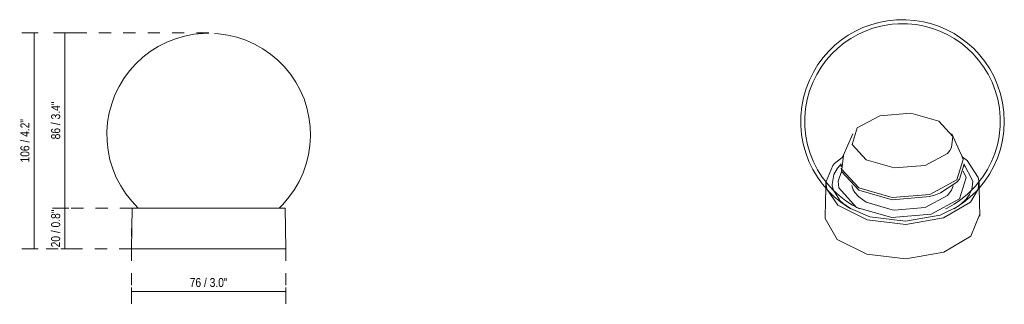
# Model space of a CAD drawing. Header units: millimetres. Extents: x -6628 to -5940, y -4 to 6617.
# Tile 1 of 3: x -6628 to -6143, y -4 to 136. Entities that reach past the tile are written whole.
import ezdxf

# ---------------------------------------------------------------- set-up
doc = ezdxf.new("R2010")
doc.units = ezdxf.units.MM
doc.linetypes.add('Dash', pattern=[12, 6, -6])
for name, color, linetype, lineweight in [('Cotas', 7, 'Continuous', 9), ('Cotas-2', 7, 'Continuous', 9), ('Luminarias', 7, 'Continuous', 20)]:
    doc.layers.add(name, color=color, linetype=linetype, lineweight=lineweight)
doc.layers.add('Lighthing Fixture Dim Grey Dash', color=7, linetype='Dash', lineweight=9, true_color=0xd2d2d2)
doc.styles.add('Arial Narrow', font='ARIALN.TTF', dxfattribs={"height": 4.4})
doc.dimstyles.new('FARO_-_2_2mm_Arial_Narrow_mm_Inch_Left', dxfattribs={"dimscale": 304.8, "dimtxt": 4.503096, "dimasz": 0, "dimexe": 0.019685, "dimexo": 0.0625, "dimgap": 0.003281, "dimtad": 1, "dimdec": 0, "dimzin": 0, "dimdsep": 46, "dimtxsty": 'Arial Narrow', "dimblk1": 'NONE', "dimblk2": 'NONE', "dimsah": 1, "dimcen": 0.09, "dimadec": 0, "dimazin": 0, "dimtfac": 1, "dimtdec": 4, "dimtix": 1, "dimtmove": 0, "dimatfit": 3, "dimfxl": 0.006562, "dimfxlon": 1, "dimtvp": 1, "dimtolj": 1, "dimtzin": 0, "dimarcsym": 2})

# ---------------------------------------------------------------- blocks, each defined once
blk = doc.blocks.new('60010 - 60010 PING White wall_ceiling lamp-492695-Alzado_PDF')
at = {"layer": 'Luminarias'}
for p, q in [((-6572.35, 43.5), (-6572.7, 23.5)), ((-6572.35, 43.5), (-6497.05, 43.5)), ((-6496.7, 23.5), (-6497.05, 43.5)), ((-6572.51, 33.49), (-6572.7, 33.49)), ((-6572.7, 33.49), (-6572.7, 29.51)), ((-6572.7, 29.51), (-6572.58, 29.51)), ((-6572.7, 23.5), (-6496.7, 23.5))]:
    blk.add_line(p, q, dxfattribs=at)
at = {"layer": 'Luminarias', "flags": 128}
for points in [[(-6569.36, 43.5), (-6572.57, 46.87), (-6575.45, 50.52), (-6577.98, 54.42), (-6580.14, 58.54), (-6581.9, 62.85), (-6583.26, 67.3), (-6584.19, 71.85), (-6584.7, 76.48), (-6584.78, 81.13), (-6584.42, 85.77), (-6583.64, 90.35), (-6582.43, 94.84), (-6580.8, 99.2), (-6578.78, 103.39), (-6576.38, 107.38), (-6573.62, 111.12), (-6570.52, 114.59), (-6567.12, 117.76), (-6563.43, 120.59), (-6559.5, 123.08), (-6555.35, 125.18), (-6551.02, 126.89), (-6546.56, 128.19), (-6541.99, 129.07), (-6537.36, 129.52), (-6534.87, 129.58)], [(-6534.57, 129.59), (-6534.63, 129.59), (-6534.76, 129.59), (-6534.83, 129.59), (-6534.83, 129.59)], [(-6534.83, 129.59), (-6534.77, 129.59), (-6534.65, 129.59), (-6534.57, 129.59), (-6534.57, 129.59)], [(-6531.81, 129.46), (-6529.93, 129.37), (-6525.32, 128.72), (-6520.79, 127.65), (-6516.39, 126.16), (-6512.14, 124.27), (-6508.08, 121.99), (-6504.26, 119.34), (-6500.7, 116.35), (-6497.43, 113.04), (-6494.48, 109.44), (-6491.88, 105.58), (-6489.65, 101.5), (-6487.81, 97.23), (-6486.38, 92.8), (-6485.36, 88.26), (-6484.77, 83.65), (-6484.61, 79), (-6484.88, 74.36), (-6485.59, 69.76), (-6486.72, 65.25), (-6488.26, 60.86), (-6490.21, 56.63), (-6492.54, 52.61), (-6495.23, 48.82), (-6498.26, 45.29), (-6500.04, 43.5)]]:
    blk.add_lwpolyline(points, dxfattribs=at)
blk = doc.blocks.new('60010 - 60010 PING White wall_ceiling lamp-492695-00 Isometrico PDF')
at = {"layer": 'Luminarias', "color": 7, "lineweight": 9, "true_color": 0xf6f6f6}
for p, q in [((-7372.52, 83.09), (-7361.47, 89)), ((-7361.46, 89.01), (-7346.18, 90.25)), ((-7374.65, 80.01), (-7379.63, 68.86)), ((-7322.41, 72.05), (-7325.97, 80.01)), ((-7326.19, 73.33), (-7327.01, 71.91)), ((-7327.01, 71.91), (-7328.09, 70.46)), ((-7320.99, 68.86), (-7322.41, 72.05)), ((-7380.49, 64.96), (-7380.49, 63.92)), ((-7380.49, 63.87), (-7380.48, 64.25)), ((-7380.49, 63.9), (-7380.49, 63.87)), ((-7320.16, 64.58), (-7322.23, 57.83)), ((-7320.13, 63.87), (-7320.13, 64.96)), ((-7381.91, 56.85), (-7380.23, 61.46)), ((-7387.96, 56.22), (-7388.02, 53.39)), ((-7323.54, 56.26), (-7331.53, 50.98)), ((-7325.43, 54.54), (-7326.2, 52.34)), ((-7322.25, 57.81), (-7323.54, 56.26)), ((-7314.28, 54.48), (-7315.52, 53.09)), ((-7312.67, 56.46), (-7313.13, 52.89)), ((-7312.6, 53.37), (-7312.66, 56.22)), ((-7384.3, 52.29), (-7381.33, 47.56)), ((-7373.74, 51.22), (-7374.53, 52.58)), ((-7371.85, 49.06), (-7373.74, 51.22)), ((-7334.1, 49.99), (-7336.85, 49.14)), ((-7331.53, 50.98), (-7334.1, 49.99)), ((-7326.21, 52.32), (-7328.12, 49.68)), ((-7319, 47.88), (-7317.27, 50.28)), ((-7317.26, 50.3), (-7316.32, 52.28)), ((-7322.82, 44.48), (-7319.57, 47.25)), ((-7319.57, 47.25), (-7319.01, 47.87))]:
    blk.add_line(p, q, dxfattribs=at)
at = {"layer": 'Luminarias', "color": 7, "lineweight": 9, "true_color": 0xfcfcfc}
for p, q in [((-7383.7, 65.48), (-7379.34, 68.99)), ((-7387.93, 56.63), (-7384.55, 64.46)), ((-7384.53, 64.48), (-7383.7, 65.48)), ((-7382.32, 63.23), (-7384.13, 60.11)), ((-7381.04, 64.72), (-7382.31, 63.24)), ((-7380.47, 65.3), (-7381.04, 64.72)), ((-7384.14, 60.09), (-7384.93, 55.17)), ((-7312.99, 58.61), (-7312.69, 56.87)), ((-7387.95, 56.39), (-7387.93, 56.61)), ((-7384.93, 55.16), (-7384.86, 54.51)), ((-7384.86, 54.49), (-7384.3, 52.29)), ((-7312.69, 56.87), (-7312.67, 56.46)), ((-7316.32, 52.29), (-7316.22, 52.58)), ((-7381.33, 47.56), (-7381.06, 47.27)), ((-7321.61, 47.71), (-7322.27, 47.26))]:
    blk.add_line(p, q, dxfattribs=at)
at = {"layer": 'Luminarias', "color": 7, "lineweight": 9, "true_color": 0xfefefe}
blk.add_line((-7384.13, 60.11), (-7384.14, 60.09), dxfattribs=at)
at = {"layer": 'Luminarias', "color": 254, "lineweight": 9, "true_color": 0xdadada}
for p, q in [((-7388.02, 53.39), (-7388.31, 39.46)), ((-7312.31, 39.46), (-7312.6, 53.37)), ((-7313.13, 52.89), (-7316.92, 46.5)), ((-7312.34, 40.12), (-7316.61, 29.65))]:
    blk.add_line(p, q, dxfattribs=at)
for points in [[(-7386.54, 120.82, 0), (-7383.53, 123.73, 0), (-7380.33, 126.33, 0), (-7376.95, 128.64, 0), (-7373.43, 130.66, 0), (-7369.75, 132.38, 0), (-7365.92, 133.81, 0), (-7361.92, 134.94, 0), (-7357.72, 135.75, 0), (-7353.3, 136.21, 0), (-7348.69, 136.28, 0), (-7344.22, 135.93, 0), (-7340, 135.23, 0), (-7335.99, 134.22, 0), (-7332.16, 132.91, 0), (-7328.48, 131.31, 0), (-7324.94, 129.42, 0), (-7321.55, 127.25, 0), (-7318.31, 124.78, 0), (-7315.24, 122.01, 0), (-7312.37, 118.96, 0), (-7309.73, 115.62, 0), (-7307.34, 112.01, 0), (-7305.25, 108.14, 0), (-7303.48, 104.05, 0), (-7302.06, 99.75, 0), (-7301.03, 95.3, 0), (-7300.41, 90.73, 0), (-7300.21, 86.09, 0), (-7300.44, 81.45, 0), (-7301.1, 76.89, 0), (-7302.16, 72.45, 0), (-7303.6, 68.16, 0), (-7305.4, 64.08, 0), (-7307.53, 60.22, 0), (-7309.94, 56.62, 0), (-7312.62, 53.29, 0), (-7314.07, 51.71, 0)], [(-7386.54, 120.82, 0), (-7389.33, 117.65, 0), (-7391.87, 114.2, 0), (-7394.15, 110.49, 0), (-7396.12, 106.53, 0), (-7397.75, 102.35, 0), (-7399.01, 97.99, 0), (-7399.88, 93.49, 0), (-7400.34, 88.88, 0), (-7400.36, 84.23, 0), (-7399.96, 79.61, 0), (-7399.14, 75.09, 0), (-7397.92, 70.71, 0), (-7396.33, 66.5, 0), (-7394.4, 62.5, 0), (-7392.15, 58.75, 0), (-7389.63, 55.25, 0), (-7386.85, 52.03, 0), (-7383.86, 49.1, 0), (-7380.67, 46.46, 0), (-7377.32, 44.12, 0), (-7375.71, 43.13, 0)], [(-7316.92, 46.5, 0), (-7330.09, 38.67, 0), (-7348.68, 35.48, 0), (-7367.71, 37.78, 0), (-7382.07, 44.97, 0), (-7387.48, 52.84, 0)], [(-7314.07, 51.71, 0), (-7317.09, 48.81, 0), (-7320.29, 46.2, 0), (-7323.66, 43.89, 0), (-7324.91, 43.13, 0)], [(-7375.87, 43.23, 0), (-7366.33, 39.23, 0), (-7348.81, 37.11, 0), (-7331.7, 40.05, 0), (-7322.82, 44.48, 0)], [(-7316.61, 29.65, 0), (-7329.91, 21.74, 0), (-7348.67, 18.52, 0), (-7367.87, 20.85, 0), (-7382.37, 28.1, 0), (-7388.27, 38.33, 0), (-7388.27, 40.14, 0)]]:
    blk.add_polyline3d(points, dxfattribs=at)
at = {"layer": 'Luminarias', "color": 7, "lineweight": 9, "true_color": 0xf6f6f6}
for points in [[(-7379, 124.82, 0), (-7375.7, 127.07, 0), (-7372.23, 129.03, 0), (-7368.62, 130.69, 0), (-7364.86, 132.06, 0), (-7360.91, 133.12, 0), (-7356.77, 133.87, 0), (-7355.36, 134, 0)], [(-7355.35, 134, 0), (-7352.41, 134.26, 0), (-7347.88, 134.24, 0), (-7343.56, 133.83, 0), (-7339.47, 133.07, 0), (-7335.6, 132, 0), (-7331.89, 130.65, 0), (-7328.33, 129, 0), (-7324.91, 127.07, 0), (-7321.64, 124.85, 0), (-7318.53, 122.33, 0), (-7315.59, 119.52, 0), (-7314.64, 118.44, 0)], [(-7385.1, 119.44, 0), (-7382.14, 122.28, 0), (-7379.02, 124.81, 0)], [(-7385.1, 119.44, 0), (-7387.82, 116.34, 0), (-7390.31, 112.95, 0), (-7392.52, 109.3, 0), (-7394.42, 105.41, 0), (-7395.99, 101.3, 0), (-7397.19, 97.01, 0), (-7397.99, 92.58, 0), (-7398.37, 88.06, 0), (-7398.33, 83.5, 0), (-7397.85, 78.99, 0), (-7396.96, 74.59, 0), (-7395.69, 70.33, 0), (-7394.04, 66.26, 0), (-7392.06, 62.41, 0), (-7389.78, 58.8, 0), (-7387.22, 55.46, 0), (-7384.43, 52.4, 0), (-7381.43, 49.63, 0), (-7378.25, 47.16, 0), (-7374.9, 44.98, 0), (-7371.48, 43.13, 0)], [(-7314.63, 118.43, 0), (-7312.86, 116.42, 0), (-7310.37, 113.04, 0), (-7308.15, 109.4, 0), (-7306.24, 105.51, 0), (-7304.66, 101.41, 0), (-7303.45, 97.12, 0), (-7302.64, 92.7, 0), (-7302.25, 88.18, 0), (-7302.28, 83.62, 0), (-7302.75, 79.11, 0), (-7302.82, 78.74, 0)], [(-7346.16, 90.25, 0), (-7332.43, 86.35, 0), (-7325.53, 78.79, 0), (-7326.19, 73.33, 0)], [(-7328.09, 70.46, 0), (-7339.14, 64.55, 0), (-7354.45, 63.31, 0), (-7368.18, 67.21, 0), (-7375.08, 74.77, 0), (-7372.52, 83.09, 0)], [(-7302.82, 78.74, 0), (-7303.62, 74.7, 0), (-7304.89, 70.44, 0), (-7306.53, 66.37, 0), (-7308.5, 62.51, 0), (-7310.78, 58.89, 0), (-7313.32, 55.55, 0), (-7314.26, 54.49, 0)], [(-7323.54, 57.36, 0), (-7336.85, 50.23, 0), (-7355.3, 48.73, 0), (-7371.84, 53.43, 0), (-7380.16, 62.54, 0), (-7379.39, 69.35, 0)], [(-7321.08, 69.07, 0), (-7320.46, 67.39, 0), (-7323.54, 57.36, 0)], [(-7336.85, 49.14, 0), (-7355.3, 47.64, 0), (-7371.84, 52.34, 0), (-7380.16, 61.44, 0), (-7380.46, 63.16, 0)], [(-7320.44, 61.64, 0), (-7318.96, 58.53, 0), (-7322.2, 48, 0)], [(-7387.48, 52.84, 0), (-7387.92, 55.1, 0), (-7387.95, 56.39, 0)], [(-7322.2, 48, 0), (-7336.18, 40.52, 0), (-7355.55, 38.94, 0), (-7372.93, 43.88, 0), (-7381.66, 53.44, 0), (-7381.91, 56.84, 0)], [(-7374.53, 52.58, 0), (-7375.05, 53.98, 0), (-7375.19, 54.56, 0)], [(-7355.36, 42.63, 0), (-7368.16, 46.43, 0), (-7371.85, 49.05, 0)], [(-7328.12, 49.68, 0), (-7339.16, 43.78, 0), (-7354.45, 42.54, 0), (-7355.35, 42.63, 0)], [(-7315.52, 53.09, 0), (-7318.47, 50.25, 0), (-7321.61, 47.71, 0)], [(-7381.06, 47.27, 0), (-7379.55, 45.84, 0), (-7375.87, 43.23, 0)], [(-7322.27, 47.26, 0), (-7324.92, 45.46, 0), (-7328.38, 43.5, 0), (-7329.14, 43.13, 0)]]:
    blk.add_polyline3d(points, dxfattribs=at)
at = {"layer": 'Luminarias', "color": 7, "lineweight": 9, "true_color": 0xfcfcfc}
for points in [[(-7320.95, 68.81, 0), (-7318.54, 67.01, 0), (-7312.99, 58.61, 0)], [(-7316.21, 52.59, 0), (-7315.68, 56.8, 0), (-7320.13, 65.28, 0)]]:
    blk.add_polyline3d(points, dxfattribs=at)
blk = doc.blocks.new('DIMBLOCK1-Alzado_PDF')
at = {"layer": 'Cotas-2', "color": 251, "true_color": 0x5b5b5b}
for p, q in [((-6572.7, 2.38), (-6572.7, 4.38)), ((-6572.7, 2.38), (-6496.7, 2.38)), ((-6572.7, 2.38), (-6572.7, -3.62)), ((-6496.7, 2.38), (-6496.7, 4.38)), ((-6496.7, 2.38), (-6496.7, -3.62))]:
    blk.add_line(p, q, dxfattribs=at)
at = {"layer": 'Cotas-2', "color": 0, "insert": (-6544.03, 9.07), "char_height": 4.4, "width": 22.3868, "attachment_point": 1, "line_spacing_factor": 0.974696, "style": 'Arial Narrow'}
blk.add_mtext('76 / 3.0"', dxfattribs=at)
blk = doc.blocks.new('_None')
blk = doc.blocks.new('DIMBLOCK2-Alzado_PDF')
at = {"layer": 'Cotas-2', "color": 251, "true_color": 0x5b5b5b}
for p, q in [((-6605.51, 129.86), (-6607.51, 129.86)), ((-6605.51, 129.86), (-6605.51, 43.5)), ((-6605.51, 129.86), (-6599.51, 129.86)), ((-6605.51, 43.5), (-6611.51, 43.5)), ((-6605.51, 43.5), (-6603.51, 43.5))]:
    blk.add_line(p, q, dxfattribs=at)
at = {"layer": 'Cotas-2', "color": 0, "insert": (-6612.19, 77.35), "char_height": 4.4, "width": 22.3868, "attachment_point": 1, "rotation": 90, "line_spacing_factor": 0.974696, "style": 'Arial Narrow'}
blk.add_mtext('86 / 3.4"', dxfattribs=at)
blk = doc.blocks.new('DIMBLOCK3-Alzado_PDF')
at = {"layer": 'Cotas-2', "color": 251, "true_color": 0x5b5b5b}
for p, q in [((-6605.51, 43.5), (-6611.51, 43.5)), ((-6605.51, 43.5), (-6605.51, 23.5)), ((-6605.51, 43.5), (-6603.51, 43.5)), ((-6605.51, 23.5), (-6607.51, 23.5)), ((-6605.51, 23.5), (-6599.51, 23.5))]:
    blk.add_line(p, q, dxfattribs=at)
at = {"layer": 'Cotas-2', "color": 0, "insert": (-6612.19, 24.17), "char_height": 4.4, "width": 22.3868, "attachment_point": 1, "rotation": 90, "line_spacing_factor": 0.974696, "style": 'Arial Narrow'}
blk.add_mtext('20 / 0.8"', dxfattribs=at)
blk = doc.blocks.new('DIMBLOCK4-Alzado_PDF')
at = {"layer": 'Cotas-2', "color": 251, "true_color": 0x5b5b5b}
for p, q in [((-6620.63, 129.86), (-6626.63, 129.86)), ((-6620.63, 129.86), (-6620.63, 23.5)), ((-6620.63, 129.86), (-6618.63, 129.86)), ((-6620.63, 23.5), (-6626.63, 23.5)), ((-6620.63, 23.5), (-6618.63, 23.5))]:
    blk.add_line(p, q, dxfattribs=at)
at = {"layer": 'Cotas-2', "color": 0, "insert": (-6627.31, 65.96), "char_height": 4.4, "width": 25.732, "attachment_point": 1, "rotation": 90, "line_spacing_factor": 0.974696, "style": 'Arial Narrow'}
blk.add_mtext('106 / 4.2"', dxfattribs=at)

msp = doc.modelspace()

# ---------------------------------------------------------------- linework, layer by layer
at = {"layer": 'Lighthing Fixture Dim Grey Dash'}
for p, q in [((-6534.7, 129.86), (-6611, 129.86)), ((-6572.35, 43.5), (-6602.35, 43.5)), ((-6572.7, 23.5), (-6620.07, 23.5)), ((-6572.7, 23.5), (-6572.7, 3.5)), ((-6496.7, 23.5), (-6496.7, 3.5))]:
    msp.add_line(p, q, dxfattribs=at)

# ---------------------------------------------------------------- block references
at = {"layer": 'Luminarias', "color": 254, "lineweight": 9, "true_color": 0xdadada}
msp.add_blockref('60010 - 60010 PING White wall_ceiling lamp-492695-00 Isometrico PDF', (1156.92, 0), dxfattribs=at)
at = {"layer": 'Luminarias'}
msp.add_blockref('60010 - 60010 PING White wall_ceiling lamp-492695-Alzado_PDF', (0, 0), dxfattribs=at)

# ---------------------------------------------------------------- dimensions: what is measured, and where the dimension line sits
at = {"layer": 'Cotas', "color": 251, "true_color": 0x5b5b5b}
for base, p1, p2, override, picture, middle in [((-6620.63, 23.5), (-6618.63, 129.86), (-6618.63, 23.5), {"dimpost": '<>', "dimfxl": 106.363434}, 'DIMBLOCK4-Alzado_PDF', (-6624.47, 76.68)), ((-6605.51, 43.5), (-6607.51, 129.86), (-6603.51, 43.5), {"dimpost": '<>', "dimfxl": 86.456016}, 'DIMBLOCK2-Alzado_PDF', (-6609.35, 86.68)), ((-6605.51, 23.5), (-6603.51, 43.5), (-6607.51, 23.5), {"dimpost": '<>', "dimfxl": 20.396078}, 'DIMBLOCK3-Alzado_PDF', (-6609.35, 33.5))]:
    dim = msp.add_linear_dim(base=base, p1=p1, p2=p2, angle=90, dimstyle='FARO_-_2_2mm_Arial_Narrow_mm_Inch_Left', override=override, dxfattribs=at)
    dim.commit()
    dim.dimension.update_dxf_attribs({"geometry": picture, "text_midpoint": middle})
dim = msp.add_linear_dim(base=(-6496.7, 2.38), p1=(-6572.7, 4.38), p2=(-6496.7, 4.38), dimstyle='FARO_-_2_2mm_Arial_Narrow_mm_Inch_Left', override={"dimpost": '<>', "dimfxl": 76}, dxfattribs=at)
dim.commit()
dim.dimension.update_dxf_attribs({"geometry": 'DIMBLOCK1-Alzado_PDF', "text_midpoint": (-6534.7, 6.23)})

doc.saveas('drawing.dxf')
